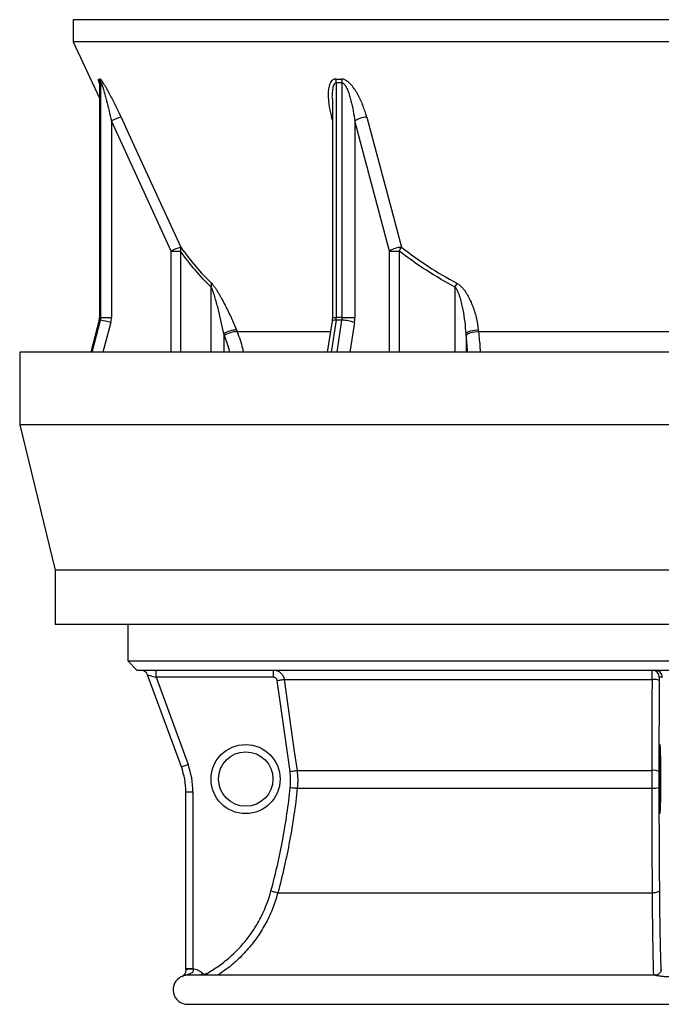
# Model space of a CAD drawing. Header units: millimetres. Extents: x 4080 to 7675, y 754 to 11989.
# Tile 1 of 6: x 4080 to 5846, y 754 to 3464. Entities that reach past the tile are written whole.
import ezdxf

# ---------------------------------------------------------------- set-up
doc = ezdxf.new("R2010")
doc.units = ezdxf.units.MM
doc.header["$LTSCALE"] = 5

msp = doc.modelspace()

# ---------------------------------------------------------------- linework, layer by layer
at = {"color": 7, "linetype": 'Continuous', "lineweight": 25}
for p, q in [((4227.1, 3464.4), (4227.1, 3403.2)), ((7527.1, 3464.4), (4227.1, 3464.4)), ((4227.1, 3403.2), (4299.3, 3248.4)), ((7527.1, 3403.2), (4227.1, 3403.2)), ((4299.3, 3288.8), (4299.3, 2645)), ((4299.7, 3290.5), (4299.7, 2645)), ((4303.2, 2645), (4303.2, 3290.5)), ((4951.2, 3290.5), (4951.2, 2645)), ((4967.6, 2645), (4967.6, 3290.5)), ((4940.5, 3246.4), (4940.5, 2645)), ((4496.8, 2827.4), (4332.1, 3185.7)), ((4332.1, 3185.7), (4332.1, 2645)), ((5002.4, 3185.7), (5002.4, 2645)), ((5098.3, 2827.4), (5002.4, 3185.7)), ((4496.8, 2827.4), (4522.2, 2827.4)), ((5098.3, 2827.4), (5124.2, 2827.4)), ((4298.3, 2637.1), (4275.2, 2549.6)), ((4302.1, 2637.2), (4298.7, 2637.2)), ((4303.2, 2645), (4299.7, 2645)), ((4303.2, 2645), (4332.1, 2645)), ((4939.7, 2634.5), (4926.7, 2549.6)), ((4967, 2637.2), (4950.6, 2637.2)), ((4967.6, 2645), (4951.2, 2645)), ((4967.6, 2645), (5002.4, 2645)), ((4676.5, 2610.3), (4678.3, 2605.7)), ((5342.4, 2610.3), (5342.9, 2605.7)), ((5870.5, 2605.7), (5342.9, 2605.7)), ((4643.7, 2595.2), (4641.8, 2599.8)), ((5309, 2595.2), (5308.6, 2599.8)), ((4079.6, 2549.6), (4079.6, 2349.6)), ((7674.6, 2549.6), (4079.6, 2549.6)), ((4079.6, 2349.6), (4177.1, 1949.6)), ((7674.6, 2349.6), (4079.6, 2349.6)), ((4177.1, 1949.6), (4177.1, 1799.6)), ((7577.1, 1949.6), (4177.1, 1949.6)), ((7577.1, 1799.6), (4177.1, 1799.6)), ((4377.1, 1799.6), (4377.1, 1699.4)), ((4377.1, 1699.4), (4402.1, 1674.4)), ((4377.1, 1699.4), (7377.1, 1699.4)), ((4402.1, 1674.4), (7352.1, 1674.4)), ((4524.9, 1407.7), (4431.9, 1661.3)), ((4455.2, 1654.4), (4543.1, 1414.6)), ((4778.7, 1654.4), (4455.2, 1654.4)), ((5849.3, 1654.4), (5840.8, 1654.4)), ((4824, 1395.3), (4788.6, 1645.8)), ((4807.9, 1648.6), (5821.6, 1648.6)), ((5840.5, 1645.8), (5839.6, 1395.3)), ((4843.2, 1398.1), (5820.7, 1398.1)), ((4537.1, 1338.9), (4556.6, 1338.9)), ((4537.1, 853.1), (4537.1, 1338.9)), ((4556.6, 1338.9), (4556.6, 853.1)), ((4844, 1349.2), (5820.7, 1349.2)), ((4790.4, 1061.1), (5822, 1061.1)), ((4537.1, 853.1), (4556.6, 853.1)), ((4537.1, 848.9), (4537.1, 849)), ((5829.2, 834.4), (4543.6, 834.4)), ((4542.1, 754.4), (7212.1, 754.4))]:
    msp.add_line(p, q, dxfattribs=at)
at = {"color": 8, "linetype": 'Continuous', "lineweight": 25}
for p, q in [((4940.5, 3187.8), (4938.3, 3196.3)), ((4938.3, 3196.3), (4940.5, 3196.2)), ((4496.8, 2549.6), (4496.8, 2827.4)), ((4522.2, 2827.4), (4522.2, 2549.6)), ((5098.3, 2549.6), (5098.3, 2827.4)), ((5124.2, 2827.4), (5124.2, 2549.6)), ((4607.3, 2549.6), (4607.3, 2728.4)), ((5278.8, 2549.6), (5278.8, 2728.4)), ((4298.7, 2637.2), (4275.6, 2549.6)), ((4279, 2549.6), (4302.1, 2637.2)), ((4298.3, 2637.1), (4298.7, 2637.2)), ((4299.3, 2645), (4299.7, 2645)), ((4330.3, 2630.7), (4308.9, 2549.6)), ((4950.6, 2637.2), (4937.1, 2549.6)), ((4940.5, 2645), (4951.2, 2645)), ((4953.5, 2549.6), (4967, 2637.2)), ((5001.3, 2630.7), (4988.8, 2549.6)), ((4935.3, 2605.7), (4678.3, 2605.7)), ((4641.8, 2599.8), (4641.8, 2549.6)), ((5308.6, 2599.8), (5308.6, 2549.6))]:
    msp.add_line(p, q, dxfattribs=at)
at = {"color": 7, "linetype": 'Continuous', "lineweight": 25, "flags": 128}
for points in [[(4358.6, 3196.3), (4379.4, 3151), (4462.7, 2969.7), (4523.3, 2837.9)], [(5035.2, 3196.3), (5047.3, 3151), (5095.7, 2969.7), (5131, 2837.9)], [(5308.6, 2599.8), (5310.2, 2602.1), (5313, 2604.4), (5316.7, 2606.4), (5321.2, 2608.1), (5326.3, 2609.4), (5331.7, 2610.2), (5337.2, 2610.5), (5342.4, 2610.3)], [(5309, 2595.2), (5310.7, 2597.5), (5313.5, 2599.7), (5317.2, 2601.8), (5321.7, 2603.5), (5326.8, 2604.8), (5332.2, 2605.6), (5337.7, 2605.9), (5342.9, 2605.7)], [(4788.6, 1645.8), (4792.3, 1646.3), (4795.8, 1646.8), (4799, 1647.3), (4801.9, 1647.7), (4804.3, 1648), (4806.1, 1648.3), (4807.3, 1648.5), (4807.9, 1648.6)], [(4807.9, 1648.6), (4813.5, 1609), (4835.8, 1450.5), (4843.2, 1398.1)], [(5820.7, 1398.1), (5820.8, 1437.7), (5821.4, 1596.2), (5821.6, 1648.6)], [(4524.9, 1407.7), (4525.2, 1407.9), (4526.2, 1408.3), (4527.9, 1409), (4530.2, 1409.8), (4532.9, 1410.9), (4536.1, 1412), (4539.5, 1413.3), (4543.1, 1414.6)], [(4824, 1395.3), (4827.6, 1395.9), (4831.1, 1396.4), (4834.3, 1396.8), (4837.2, 1397.2), (4839.6, 1397.6), (4841.4, 1397.8), (4842.6, 1398), (4843.2, 1398.1)], [(4824.7, 1351.3), (4828.4, 1350.9), (4831.9, 1350.5), (4835.1, 1350.2), (4838, 1349.9), (4840.4, 1349.6), (4842.2, 1349.4), (4843.5, 1349.3), (4844, 1349.2)], [(4771.6, 1066.3), (4775.2, 1065.4), (4778.6, 1064.4), (4781.8, 1063.6), (4784.6, 1062.8), (4786.9, 1062.2), (4788.7, 1061.7), (4789.9, 1061.3), (4790.4, 1061.1)], [(5841, 1066.3), (5840.5, 1065.4), (5839.4, 1064.4), (5837.7, 1063.6), (5835.3, 1062.8), (5832.5, 1062.1), (5829.2, 1061.6), (5825.7, 1061.3), (5822, 1061.1)]]:
    msp.add_lwpolyline(points, dxfattribs=at)
at = {"color": 8, "linetype": 'Continuous', "lineweight": 25, "flags": 128}
for points in [[(4583, 840.2), (4580.4, 837.1), (4578.1, 834.4)], [(4594.4, 839.1), (4596.3, 835.7), (4597, 834.4)]]:
    msp.add_lwpolyline(points, dxfattribs=at)
at = {"color": 7, "linetype": 'Continuous', "lineweight": 25}
for centre, radius in [((4701.6, 1374.4), 95), ((4702.1, 1374.4), 75)]:
    msp.add_circle(centre, radius, dxfattribs=at)
for centre, radius, start, end in [((4274.4, 3290.6), 25.3, 359.8495, 24.536), ((4277.8, 3290.5), 25.4, 0.1234, 24.7633), ((4910.2, 3291.1), 41, 359.1843, 14.0912), ((4926.2, 3290.2), 41.3, 0.4437, 15.2699), ((4399.7, 3054.9), 147.3, 106.1885, 117.3022), ((5036.4, 3136.3), 60, 91.2099, 124.5416), ((4564.7, 2695.7), 148.2, 106.2426, 117.2807), ((4506.2, 2834.3), 17.4, 336.6502, 12.0965), ((5132.3, 2777.9), 60, 91.2931, 124.5466), ((5035.7, 2891.6), 109.3, 324.009, 330.5917), ((4586.7, 2734.4), 21.4, 343.6873, 12.2331), ((5183.6, 2776.3), 106.6, 333.2497, 339.4536), ((4269.2, 2645), 30.4, 345.2224, 0.003), ((4272.7, 2645), 30.4, 345.2224, 0.003), ((4264.2, 2407.8), 232.5, 73.4845, 80.601), ((4276.3, 2645), 55.8, 345.2224, 0.003), ((4900, 2644.9), 51.2, 351.3237, 0.0395), ((4916.3, 2644.9), 51.2, 351.3237, 0.0395), ((4966.9, 2542.3), 94.9, 68.7155, 89.9366), ((4908.5, 2644.9), 93.9, 351.3237, 0.0395), ((4678.9, 2540.2), 70.2, 91.9826, 121.9039), ((4680.8, 2535.6), 70.2, 91.9749, 121.9091), ((4413.1, 1654.4), 20, 20.1363, 90), ((4263.8, 1659.4), 191.5, 358.5046, 4.4944), ((4587.3, 1659.4), 191.5, 358.5046, 4.4944), ((5820.8, 1654.4), 20, 359.9902, 89.9902), ((5829.3, 1654.4), 20, 359.9902, 89.9902), ((5825.7, 1610.9), 37.9, 67.0065, 96.2971), ((4336.6, 1338.9), 220, 0, 20.1363), ((4337.1, 1338.9), 200, 0, 20.1363), ((5824.8, 1360.6), 37.8, 66.9714, 96.2874), ((5824.9, 1397.5), 48.5, 265.049, 287.6887), ((4552.1, 800), 51.1, 84.4689, 107.0947), ((4542.1, 794.4), 40, 114.5134, 270)]:
    msp.add_arc(centre, radius, start, end, dxfattribs=at)
at = {"color": 8, "linetype": 'Continuous', "lineweight": 25}
msp.add_arc((4947.9, 2624.6), 12.8, 77.9891, 129.6665, dxfattribs=at)
at = {"color": 7, "linetype": 'Continuous', "lineweight": 25}
for centre, major_axis, ratio, start_param, end_param in [((4455.7, 1654.4), (23.8, -6.9), 0.005862, 3.145891, 4.692108), ((5842.8, 1374.4), (0, 95), 0.026186, 0.339507, 2.826215), ((5842.8, 1374.4), (0, 95), 0.026186, 4.712389, 6.048944), ((5842.8, 1374.4), (0, 95), 0.026186, 3.391721, 4.712389)]:
    msp.add_ellipse(centre, major_axis=major_axis, ratio=ratio, start_param=start_param, end_param=end_param, dxfattribs=at)
at = {"color": 8, "linetype": 'Continuous', "lineweight": 25}
for start_param, end_param in [(6.048944, 6.622692), (2.826215, 3.391721)]:
    msp.add_ellipse((5842.8, 1374.4), major_axis=(0, 95), ratio=0.026186, start_param=start_param, end_param=end_param, dxfattribs=at)
for points, knots in [([(4299.3, 3288.8), (4298.9, 3290), (4297.9, 3293.2), (4296.8, 3297.3), (4296.4, 3300.6), (4297.1, 3301), (4297.4, 3301.1)], [0, 0, 0, 0, 0.17144, 0.479028, 0.768595, 1, 1, 1, 1]), ([(4299.4, 3288.8), (4299.3, 3289.2), (4299.3, 3290), (4299.4, 3290.5), (4299.6, 3290.5), (4299.7, 3290.5)], [0, 0, 0, 0, 0.2947795, 0.7547563, 1, 1, 1, 1]), ([(4940.6, 3246.9), (4940.6, 3247.1), (4940.3, 3252), (4940.9, 3261.7), (4942.2, 3275), (4944.6, 3284.9), (4947.9, 3289.5), (4950, 3290.5), (4950.9, 3290.5), (4951.2, 3290.5)], [0, 0, 0, 0, 0.011466, 0.299595, 0.589971, 0.839495, 0.934565, 0.977245, 1, 1, 1, 1]), ([(4678.3, 2605.7), (4681.2, 2598.3), (4686.8, 2583.4), (4692.3, 2564.5), (4694.6, 2553), (4695.2, 2549.6)], [0, 0, 0, 0, 0.408849, 0.820489, 1, 1, 1, 1]), ([(5342.9, 2605.7), (5343.7, 2598.3), (5345.3, 2583.4), (5346.8, 2564.5), (5347.4, 2553), (5347.6, 2549.6)], [0, 0, 0, 0, 0.4088489, 0.8204894, 1, 1, 1, 1]), ([(4657.9, 2549.6), (4657.7, 2550.4), (4656.1, 2558.6), (4651.5, 2574), (4646.3, 2588.1), (4643.7, 2595.2)], [0, 0, 0, 0, 0.051072, 0.523813, 1, 1, 1, 1]), ([(5312.7, 2549.6), (5312.6, 2550.4), (5312.2, 2558.6), (5311.1, 2574), (5309.7, 2588.1), (5309, 2595.2)], [0, 0, 0, 0, 0.051072, 0.523813, 1, 1, 1, 1]), ([(4790.4, 1061.1), (4786.1, 1047.2), (4777.6, 1019.2), (4759, 979.4), (4736.4, 941.8), (4709.6, 907), (4679, 875.5), (4650.4, 851.1), (4631.1, 838.9), (4624.1, 834.4)], [0, 0, 0, 0, 0.1521077, 0.3047022, 0.4568121, 0.6088841, 0.7614396, 0.9135136, 1, 1, 1, 1]), ([(5825.6, 834.4), (5825.4, 837.9), (5825, 849.1), (5824.4, 872.2), (5823.8, 903.3), (5823.2, 937.9), (5822.7, 975.3), (5822.3, 1013.9), (5822.1, 1043), (5822, 1058.5), (5822, 1061.1)], [0, 0, 0, 0, 0.069446, 0.222273, 0.374614, 0.526981, 0.679835, 0.8322, 0.971147, 1, 1, 1, 1]), ([(5841, 1066.3), (5841.1, 1051.7), (5841.3, 1027.2), (5841.7, 994.7), (5842.1, 967.5), (5842.6, 941.5), (5843.1, 917.1), (5843.6, 894.6), (5844.3, 874.1), (5844.8, 857.9), (5845.2, 849.4), (5845.3, 846.4)], [0, 0, 0, 0, 0.162584, 0.271898, 0.381211, 0.493715, 0.606218, 0.71553, 0.824842, 0.937326, 1, 1, 1, 1]), ([(5829.3, 834.3), (5830.3, 834.3), (5831.5, 834.3), (5835.9, 833.7), (5842.7, 832.6), (5854.2, 831.1), (5862.4, 830.9), (5866.7, 830.8)], [0, 0, 0, 0, 0.142056, 0.170037, 0.433427, 0.70849, 1, 1, 1, 1])]:
    msp.add_open_spline(points, degree=3, knots=knots, dxfattribs=at)
at = {"color": 7, "linetype": 'Continuous', "lineweight": 25}
for points in [[(4297.4, 3301.1), (4298.5, 3301), (4299.7, 3301), (4300.8, 3301.1)], [(4303.2, 3290.5), (4302, 3290.5), (4300.8, 3290.5), (4299.7, 3290.5)], [(4950, 3301.1), (4955.4, 3301), (4960.7, 3301), (4966.1, 3301.1)], [(4967.6, 3290.5), (4962.1, 3290.5), (4956.7, 3290.5), (4951.2, 3290.5)], [(4824.7, 1351.3), (4825.5, 1358.7), (4826.2, 1373.4), (4825, 1388), (4824, 1395.3)], [(5839.6, 1395.3), (5839.6, 1388), (5839.6, 1373.4), (5839.6, 1358.7), (5839.6, 1351.3)], [(5839.6, 1351.3), (5839.7, 1303.1), (5840.1, 1207.4), (5840.7, 1113.1), (5841, 1066.3)], [(4537.1, 848.9), (4537.1, 850.3), (4537.1, 851.7), (4537.1, 853.1)], [(4556.6, 853.1), (4556.7, 852.4), (4556.9, 851.6), (4557, 850.9)]]:
    msp.add_open_spline(points, degree=3, dxfattribs=at)
for points, knots in [([(4299.2, 3291.1), (4299.2, 3291.1), (4299.2, 3291.2), (4299.3, 3290.4), (4299.3, 3289.7), (4299.3, 3289.1), (4299.3, 3288.8)], [0, 0, 0, 0, 0.226749, 0.657109, 0.871626, 1, 1, 1, 1]), ([(4358.6, 3196.3), (4356.2, 3201.4), (4353.9, 3206.5), (4349, 3216.7), (4346.6, 3221.7), (4341.7, 3231.8), (4339.2, 3236.8), (4334.2, 3246.7), (4331.7, 3251.7), (4327.8, 3259), (4326.5, 3261.5), (4323.9, 3266.3), (4322.6, 3268.7), (4318.7, 3275.7), (4316.1, 3280.2), (4312.2, 3286.6), (4311, 3288.7), (4308.5, 3292.5), (4307.3, 3294.3), (4305, 3297.5), (4303.9, 3298.8), (4302.5, 3300.2), (4302.1, 3300.5), (4301.4, 3301), (4301.1, 3301.1), (4300.8, 3301.1)], [0, 0, 0, 0, 0.125, 0.125, 0.25, 0.25, 0.375, 0.375, 0.5, 0.5, 0.5625, 0.5625, 0.625, 0.625, 0.75, 0.75, 0.8125, 0.8125, 0.875, 0.875, 0.9375, 0.9375, 0.96875, 0.96875, 1, 1, 1, 1]), ([(4303.2, 3290.5), (4303.3, 3290.6), (4303.4, 3290.5), (4303.7, 3290.2), (4303.8, 3289.9), (4304.2, 3289.3), (4304.3, 3289), (4304.7, 3288.2), (4304.8, 3287.8), (4305.4, 3286.6), (4305.7, 3285.6), (4306.4, 3283.7), (4306.8, 3282.7), (4307.8, 3279.6), (4308.5, 3277.5), (4309.8, 3273.1), (4310.5, 3270.9), (4312.4, 3264.2), (4313.7, 3259.7), (4316.1, 3250.6), (4317.3, 3246), (4320.9, 3232.2), (4323.3, 3222.9), (4327.8, 3204.3), (4330, 3195), (4332.1, 3185.7)], [0, 0, 0, 0, 0.015625, 0.015625, 0.03125, 0.03125, 0.046875, 0.046875, 0.0625, 0.0625, 0.09375, 0.09375, 0.125, 0.125, 0.1875, 0.1875, 0.25, 0.25, 0.375, 0.375, 0.5, 0.5, 0.75, 0.75, 1, 1, 1, 1]), ([(4950, 3301.1), (4948.8, 3301.1), (4947.6, 3301), (4945.5, 3300.5), (4944.5, 3300.2), (4942.5, 3299.2), (4941.7, 3298.7), (4940, 3297.4), (4939.2, 3296.6), (4937.1, 3294.3), (4936, 3292.5), (4934.5, 3289.6), (4934.1, 3288.6), (4933.2, 3286.6), (4932.9, 3285.5), (4931.2, 3280.1), (4930.3, 3275.6), (4929.5, 3268.6), (4929.4, 3266.2), (4929.1, 3261.4), (4929.1, 3259), (4929.2, 3251.6), (4929.4, 3246.7), (4930.3, 3236.8), (4931, 3231.7), (4933.3, 3216.7), (4935.5, 3206.5), (4938.3, 3196.3)], [0, 0, 0, 0, 0.03125, 0.03125, 0.0625, 0.0625, 0.09375, 0.09375, 0.125, 0.125, 0.1875, 0.1875, 0.21875, 0.21875, 0.25, 0.25, 0.375, 0.375, 0.4375, 0.4375, 0.5, 0.5, 0.625, 0.625, 0.75, 0.75, 1, 1, 1, 1]), ([(5035.2, 3196.3), (5033.8, 3201.4), (5032.3, 3206.5), (5029, 3216.7), (5027.2, 3221.7), (5023.3, 3231.8), (5021.3, 3236.8), (5016.7, 3246.7), (5014.3, 3251.7), (5010.4, 3259), (5009, 3261.5), (5006.1, 3266.3), (5004.6, 3268.7), (5000, 3275.7), (4996.6, 3280.2), (4991, 3286.6), (4989.1, 3288.7), (4984.9, 3292.5), (4982.8, 3294.3), (4978.2, 3297.5), (4975.8, 3298.8), (4972.2, 3300.2), (4970.9, 3300.5), (4968.5, 3301), (4967.3, 3301.1), (4966.1, 3301.1)], [0, 0, 0, 0, 0.125, 0.125, 0.25, 0.25, 0.375, 0.375, 0.5, 0.5, 0.5625, 0.5625, 0.625, 0.625, 0.75, 0.75, 0.8125, 0.8125, 0.875, 0.875, 0.9375, 0.9375, 0.96875, 0.96875, 1, 1, 1, 1]), ([(4967.6, 3290.5), (4968.1, 3290.6), (4968.6, 3290.5), (4969.6, 3290.2), (4970.1, 3289.9), (4971, 3289.3), (4971.5, 3289), (4972.3, 3288.2), (4972.8, 3287.8), (4973.9, 3286.6), (4974.7, 3285.6), (4976, 3283.7), (4976.6, 3282.7), (4978.4, 3279.6), (4979.5, 3277.5), (4981.5, 3273.1), (4982.4, 3270.9), (4985, 3264.2), (4986.6, 3259.7), (4989.4, 3250.6), (4990.6, 3246), (4994.2, 3232.2), (4996.2, 3222.9), (4999.7, 3204.3), (5001.1, 3195), (5002.4, 3185.7)], [0, 0, 0, 0, 0.015625, 0.015625, 0.03125, 0.03125, 0.046875, 0.046875, 0.0625, 0.0625, 0.09375, 0.09375, 0.125, 0.125, 0.1875, 0.1875, 0.25, 0.25, 0.375, 0.375, 0.5, 0.5, 0.75, 0.75, 1, 1, 1, 1]), ([(4607.3, 2728.4), (4592.3, 2742.6), (4577.8, 2758.1), (4549.5, 2791.2), (4535.7, 2808.9), (4522.2, 2827.4)], [0, 0, 0, 0, 0.5, 0.5, 1, 1, 1, 1]), ([(4523.3, 2837.9), (4536.7, 2819.5), (4550.4, 2801.8), (4578.5, 2768.7), (4592.9, 2753.2), (4607.7, 2738.9)], [0, 0, 0, 0, 0.5, 0.5, 1, 1, 1, 1]), ([(5278.8, 2728.4), (5251.6, 2742.6), (5225.2, 2758.1), (5173.8, 2791.2), (5148.7, 2808.9), (5124.2, 2827.4)], [0, 0, 0, 0, 0.5, 0.5, 1, 1, 1, 1]), ([(5131, 2837.9), (5155.2, 2819.5), (5179.9, 2801.8), (5230.6, 2768.7), (5256.6, 2753.2), (5283.4, 2738.9)], [0, 0, 0, 0, 0.5, 0.5, 1, 1, 1, 1]), ([(4607.7, 2738.9), (4609.2, 2737.4), (4610.8, 2735.6), (4613.3, 2732.6), (4614.1, 2731.5), (4615.7, 2729.3), (4616.6, 2728.1), (4619, 2724.6), (4620.7, 2722.1), (4623.9, 2717.1), (4625.5, 2714.5), (4628.7, 2709.2), (4630.2, 2706.5), (4633.4, 2701.1), (4634.9, 2698.4), (4639.4, 2690.1), (4642.4, 2684.5), (4648.1, 2673.3), (4650.9, 2667.7), (4656.4, 2656.3), (4659.1, 2650.5), (4666.9, 2633.3), (4671.9, 2621.8), (4676.5, 2610.3)], [0, 0, 0, 0, 0.0625, 0.0625, 0.09375, 0.09375, 0.125, 0.125, 0.1875, 0.1875, 0.25, 0.25, 0.3125, 0.3125, 0.375, 0.375, 0.5, 0.5, 0.625, 0.625, 0.75, 0.75, 1, 1, 1, 1]), ([(5283.4, 2738.9), (5286.2, 2737.4), (5288.8, 2735.6), (5292.4, 2732.6), (5293.6, 2731.5), (5295.9, 2729.3), (5297, 2728.1), (5300.2, 2724.6), (5302.2, 2722.1), (5305.9, 2717.1), (5307.7, 2714.5), (5311.1, 2709.2), (5312.7, 2706.5), (5315.7, 2701.1), (5317.1, 2698.4), (5321.2, 2690.1), (5323.6, 2684.5), (5328, 2673.3), (5329.9, 2667.7), (5333.5, 2656.3), (5335.1, 2650.5), (5339.2, 2633.3), (5341.2, 2621.8), (5342.4, 2610.3)], [0, 0, 0, 0, 0.0625, 0.0625, 0.09375, 0.09375, 0.125, 0.125, 0.1875, 0.1875, 0.25, 0.25, 0.3125, 0.3125, 0.375, 0.375, 0.5, 0.5, 0.625, 0.625, 0.75, 0.75, 1, 1, 1, 1]), ([(4641.8, 2599.8), (4639.6, 2610.7), (4637.2, 2621.7), (4632.3, 2643.7), (4629.7, 2654.6), (4625.5, 2671), (4624.1, 2676.4), (4621.1, 2687.2), (4619.6, 2692.7), (4617.2, 2700.7), (4616.4, 2703.4), (4614.8, 2708.7), (4613.9, 2711.3), (4612.2, 2716.5), (4611.2, 2719), (4609.8, 2722.7), (4609.3, 2723.9), (4608.3, 2726.2), (4607.8, 2727.3), (4607.3, 2728.4)], [0, 0, 0, 0, 0.25, 0.25, 0.5, 0.5, 0.625, 0.625, 0.75, 0.75, 0.8125, 0.8125, 0.875, 0.875, 0.9375, 0.9375, 0.96875, 0.96875, 1, 1, 1, 1]), ([(5308.6, 2599.8), (5308, 2610.7), (5307.1, 2621.7), (5304.5, 2643.7), (5302.8, 2654.6), (5299.7, 2671), (5298.6, 2676.4), (5296, 2687.2), (5294.6, 2692.7), (5292.1, 2700.7), (5291.3, 2703.4), (5289.4, 2708.7), (5288.4, 2711.3), (5286.2, 2716.5), (5285, 2719), (5282.9, 2722.7), (5282.2, 2723.9), (5280.6, 2726.2), (5279.7, 2727.3), (5278.8, 2728.4)], [0, 0, 0, 0, 0.25, 0.25, 0.5, 0.5, 0.625, 0.625, 0.75, 0.75, 0.8125, 0.8125, 0.875, 0.875, 0.9375, 0.9375, 0.96875, 0.96875, 1, 1, 1, 1]), ([(4299.3, 2645), (4299.3, 2644.1), (4299.2, 2641.4), (4298.7, 2638.8), (4298.3, 2637.1)], [0, 0, 0, 0, 0.339551, 1, 1, 1, 1]), ([(4940.5, 2645), (4940.5, 2643.8), (4940.5, 2640.2), (4940, 2636.8), (4939.7, 2634.5)], [0, 0, 0, 0, 0.340163, 1, 1, 1, 1]), ([(4778.2, 1674.4), (4780, 1674.4), (4781.8, 1674.2), (4785.3, 1673.6), (4787, 1673.1), (4790.4, 1671.9), (4792, 1671.1), (4794.3, 1669.7), (4795, 1669.3), (4796.5, 1668.2), (4797.2, 1667.6), (4799.2, 1665.9), (4800.4, 1664.6), (4802.7, 1661.8), (4803.7, 1660.3), (4805.4, 1657.2), (4806.1, 1655.5), (4807.2, 1652.1), (4807.6, 1650.4), (4807.9, 1648.6)], [0, 0, 0, 0, 0.125, 0.125, 0.25, 0.25, 0.375, 0.375, 0.4375, 0.4375, 0.5, 0.5, 0.625, 0.625, 0.75, 0.75, 0.875, 0.875, 1, 1, 1, 1]), ([(4788.6, 1645.8), (4788.5, 1647), (4788.1, 1648.1), (4787.2, 1649.7), (4786.9, 1650.2), (4786.2, 1651.1), (4785.7, 1651.6), (4784.4, 1652.7), (4783.3, 1653.4), (4781.1, 1654.2), (4779.9, 1654.4), (4778.7, 1654.4)], [0, 0, 0, 0, 0.25, 0.25, 0.375, 0.375, 0.5, 0.5, 0.75, 0.75, 1, 1, 1, 1]), ([(5821.6, 1648.6), (5821.6, 1650.4), (5821.6, 1652.1), (5821.5, 1655.5), (5821.5, 1657.1), (5821.5, 1660.3), (5821.4, 1661.8), (5821.4, 1663.9), (5821.4, 1664.5), (5821.3, 1665.8), (5821.3, 1666.5), (5821.3, 1668.2), (5821.2, 1669.3), (5821.2, 1671.1), (5821.1, 1671.9), (5821, 1673.1), (5821, 1673.6), (5820.9, 1674.2), (5820.9, 1674.4), (5820.8, 1674.4)], [0, 0, 0, 0, 0.125, 0.125, 0.25, 0.25, 0.375, 0.375, 0.4375, 0.4375, 0.5, 0.5, 0.625, 0.625, 0.75, 0.75, 0.875, 0.875, 1, 1, 1, 1]), ([(5840.8, 1654.4), (5840.8, 1654.4), (5840.7, 1654.2), (5840.7, 1653.6), (5840.7, 1653.3), (5840.7, 1652.7), (5840.6, 1652.3), (5840.6, 1651.6), (5840.6, 1651.1), (5840.6, 1650.2), (5840.6, 1649.7), (5840.6, 1648.1), (5840.5, 1647), (5840.5, 1645.8)], [0, 0, 0, 0, 0.25, 0.25, 0.375, 0.375, 0.5, 0.5, 0.625, 0.625, 0.75, 0.75, 1, 1, 1, 1]), ([(5843.5, 1465), (5843.4, 1465), (5843.4, 1465.1), (5843.5, 1464.8), (5843.5, 1464.6)], [0, 0, 0, 0, 0.101772, 1, 1, 1, 1]), ([(4843.2, 1398.1), (4844.4, 1390), (4845, 1381.9), (4845.3, 1365.5), (4844.9, 1357.3), (4844, 1349.2)], [0, 0, 0, 0, 0.5, 0.5, 1, 1, 1, 1]), ([(5820.7, 1349.2), (5820.7, 1357.3), (5820.7, 1365.5), (5820.7, 1381.8), (5820.7, 1390), (5820.7, 1398.1)], [0, 0, 0, 0, 0.5, 0.5, 1, 1, 1, 1]), ([(4771.6, 1066.3), (4784.2, 1113.1), (4794.9, 1160.3), (4812.6, 1255.3), (4819.6, 1303.1), (4824.7, 1351.3)], [0, 0, 0, 0, 0.5, 0.5, 1, 1, 1, 1]), ([(4844, 1349.2), (4841.5, 1324.9), (4838.4, 1300.6), (4831.3, 1252.3), (4827.3, 1228.2), (4818.4, 1180.1), (4813.4, 1156.2), (4802.6, 1108.5), (4796.7, 1084.8), (4790.4, 1061.1)], [0, 0, 0, 0, 0.25, 0.25, 0.5, 0.5, 0.75, 0.75, 1, 1, 1, 1]), ([(5822, 1061.1), (5821.8, 1084.8), (5821.7, 1108.5), (5821.4, 1156.2), (5821.3, 1180.1), (5821.1, 1228.1), (5821, 1252.3), (5820.8, 1300.6), (5820.7, 1324.9), (5820.7, 1349.2)], [0, 0, 0, 0, 0.25, 0.25, 0.5, 0.5, 0.75, 0.75, 1, 1, 1, 1]), ([(5843.5, 1284.4), (5843.5, 1284), (5843.4, 1283.6), (5843.4, 1283.8), (5843.5, 1283.8)], [0, 0, 0, 0, 0.928555, 1, 1, 1, 1]), ([(4594.4, 839.1), (4605.3, 845.1), (4615.8, 851.7), (4631.1, 862.4), (4636.1, 866.1), (4645.9, 873.7), (4650.6, 877.6), (4674, 897.6), (4690.9, 915.4), (4709.9, 939.7), (4713.5, 944.6), (4720.7, 954.8), (4724.1, 960), (4734, 975.7), (4740, 986.4), (4756.4, 1019.3), (4765.2, 1042.3), (4771.6, 1066.3)], [0, 0, 0, 0, 0.125, 0.125, 0.1875, 0.1875, 0.25, 0.25, 0.5, 0.5, 0.5625, 0.5625, 0.625, 0.625, 0.75, 0.75, 1, 1, 1, 1]), ([(4557, 850.9), (4557.3, 849.9), (4557.4, 849), (4557.4, 847.2), (4557.2, 846.2), (4556.7, 844.5), (4556.4, 843.8), (4555.4, 842.3), (4554.9, 841.7), (4553, 840.1), (4551.5, 839.4), (4548.5, 838.2), (4547, 837.7), (4543.7, 836.7), (4542.1, 836.3), (4538.8, 835.3), (4537.2, 834.8), (4533.9, 833.7), (4532.3, 833.1), (4529.9, 832.1), (4529.1, 831.8), (4527.5, 831.1), (4526.7, 830.7), (4525.9, 830.3)], [0, 0, 0, 0, 0.0625, 0.0625, 0.125, 0.125, 0.1875, 0.1875, 0.25, 0.25, 0.375, 0.375, 0.5, 0.5, 0.625, 0.625, 0.75, 0.75, 0.875, 0.875, 0.9375, 0.9375, 1, 1, 1, 1]), ([(4537.1, 848.9), (4537.1, 847.9), (4537, 847), (4536.8, 845.3), (4536.6, 844.5), (4536, 842.2), (4535.6, 841), (4534.8, 839.4), (4534.5, 838.9), (4534, 838), (4533.7, 837.6), (4532.9, 836.4), (4532.4, 835.8), (4530.8, 834), (4529.8, 833.1), (4527.8, 831.5), (4526.9, 830.9), (4525.9, 830.3)], [0, 0, 0, 0, 0.0625, 0.0625, 0.125, 0.125, 0.25, 0.25, 0.3125, 0.3125, 0.375, 0.375, 0.5, 0.5, 0.75, 0.75, 1, 1, 1, 1]), ([(4556.6, 853.1), (4559, 852.6), (4561.4, 851.9), (4566.1, 850.3), (4568.4, 849.3), (4575.1, 846.1), (4579.2, 843.4), (4583, 840.2)], [0, 0, 0, 0, 0.25, 0.25, 0.5, 0.5, 1, 1, 1, 1]), ([(4583, 840.2), (4583.8, 839.5), (4584.7, 839), (4586.5, 838.2), (4587.5, 837.9), (4589.6, 837.7), (4590.6, 837.8), (4592.6, 838.2), (4593.5, 838.6), (4594.4, 839.1)], [0, 0, 0, 0, 0.25, 0.25, 0.5, 0.5, 0.75, 0.75, 1, 1, 1, 1]), ([(5846.3, 850.3), (5846.2, 849.4), (5845.9, 846.9), (5843.9, 842.8), (5840.6, 838.8), (5836.6, 836.1), (5832.9, 834.8), (5830.3, 834.4), (5829.6, 834.4), (5829.4, 834.4)], [0, 0, 0, 0, 0.1017604, 0.2901762, 0.4947635, 0.6705326, 0.8240992, 0.9507976, 1, 1, 1, 1]), ([(4525.9, 830.3), (4525.9, 830.4), (4525.8, 830.4), (4525.7, 830.5), (4525.7, 830.5), (4525.7, 830.5), (4525.7, 830.5), (4525.7, 830.6)], [0, 0, 0, 0, 0.5, 0.75, 0.875, 0.875, 1, 1, 1, 1]), ([(4544.3, 834.4), (4541.9, 834.3), (4537.5, 834.2), (4531.3, 832.7), (4527.7, 831.1), (4525.9, 830.3)], [0, 0, 0, 0, 0.378501, 0.692557, 1, 1, 1, 1])]:
    msp.add_open_spline(points, degree=3, knots=knots, dxfattribs=at)

doc.saveas('drawing.dxf')
